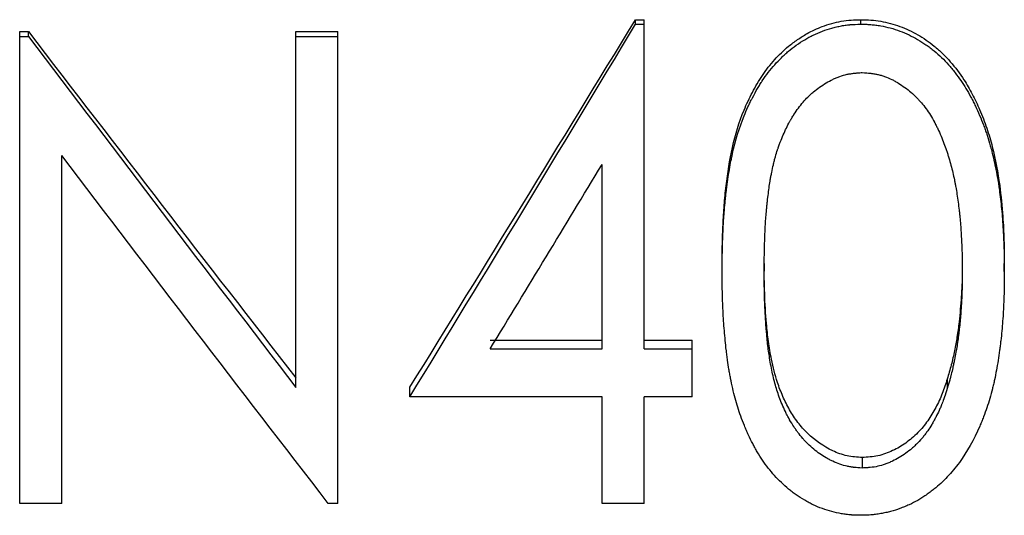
# Model space of a CAD drawing. Header units: millimetres. Extents: x -115 to 155, y -37 to 94.
# Tile 10 of 15: x 5.38 to 15.9, y -8.83 to -3.53. Entities that reach past the tile are written whole.
import ezdxf

# ---------------------------------------------------------------- set-up
doc = ezdxf.new("R2010")
doc.units = ezdxf.units.MM

msp = doc.modelspace()

# ---------------------------------------------------------------- linework, layer by layer
at = {"color": 7, "linetype": 'Continuous', "lineweight": 25}
for p, q in [((11.96, -3.581), (11.96, -3.533)), ((11.96, -3.533), (12.051, -3.533)), ((12.051, -7.052), (12.051, -3.533)), ((14.367, -3.581), (14.367, -3.533)), ((5.385, -8.703), (5.385, -3.661)), ((5.385, -3.661), (5.479, -3.661)), ((5.479, -3.711), (5.479, -3.661)), ((8.333, -7.462), (8.333, -3.661)), ((8.333, -3.661), (8.782, -3.661)), ((8.782, -8.703), (8.782, -3.661)), ((11.96, -3.581), (12.051, -3.581)), ((5.385, -3.711), (5.479, -3.711)), ((8.333, -3.711), (8.782, -3.711)), ((5.833, -8.703), (5.833, -4.985)), ((11.603, -7.052), (11.603, -5.079)), ((12.885, -6.223), (12.885, -6.139)), ((13.333, -6.137), (13.333, -6.221)), ((15.449, -6.137), (15.449, -6.221)), ((15.897, -6.223), (15.897, -6.139)), ((10.407, -6.957), (11.603, -6.957)), ((12.051, -6.957), (12.564, -6.957)), ((12.564, -7.562), (12.564, -6.957)), ((10.407, -7.052), (11.603, -7.052)), ((12.051, -7.052), (12.564, -7.052)), ((9.551, -7.562), (9.551, -7.46)), ((15.288, -7.373), (15.288, -7.474)), ((11.603, -7.562), (9.551, -7.562)), ((11.603, -8.703), (11.603, -7.562)), ((12.564, -7.562), (12.051, -7.562)), ((12.051, -8.703), (12.051, -7.562)), ((14.381, -8.211), (14.381, -8.324)), ((5.833, -8.703), (5.385, -8.703)), ((8.782, -8.703), (8.68, -8.703)), ((12.051, -8.703), (11.603, -8.703))]:
    msp.add_line(p, q, dxfattribs=at)
for points in [[(9.551, -7.46), (10.354, -6.163), (11.157, -4.851), (11.96, -3.533)], [(5.479, -3.661), (6.43, -4.903), (7.382, -6.138), (8.333, -7.361)], [(9.551, -7.562), (10.354, -6.247), (11.157, -4.918), (11.96, -3.581)], [(5.479, -3.711), (6.43, -4.97), (7.382, -6.222), (8.333, -7.462)], [(8.68, -8.703), (7.731, -7.477), (6.782, -6.235), (5.833, -4.985)], [(10.407, -7.052), (10.805, -6.398), (11.204, -5.739), (11.603, -5.079)]]:
    msp.add_open_spline(points, degree=3, dxfattribs=at)
for points, knots in [([(12.885, -6.139), (12.885, -6.07), (12.886, -5.932), (12.894, -5.724), (12.905, -5.516), (12.933, -5.24), (12.985, -4.896), (13.086, -4.561), (13.205, -4.308), (13.311, -4.125), (13.44, -3.959), (13.569, -3.833), (13.689, -3.745), (13.807, -3.669), (13.962, -3.598), (14.122, -3.553), (14.262, -3.535), (14.332, -3.534), (14.367, -3.533)], [0, 0, 0, 0, 0.0625344, 0.1250675, 0.1876007, 0.2501308, 0.375144, 0.5000665, 0.5625782, 0.6250803, 0.6890174, 0.7500435, 0.7857185, 0.821603, 0.8750371, 0.9374824, 0.9687369, 1, 1, 1, 1]), ([(14.367, -3.533), (14.402, -3.534), (14.473, -3.535), (14.613, -3.553), (14.784, -3.599), (14.977, -3.689), (15.126, -3.793), (15.24, -3.893), (15.349, -4.011), (15.459, -4.155), (15.558, -4.329), (15.64, -4.502), (15.713, -4.69), (15.791, -4.959), (15.85, -5.276), (15.881, -5.61), (15.896, -5.888), (15.897, -6.056), (15.897, -6.139)], [0, 0, 0, 0, 0.031261, 0.062515, 0.124956, 0.187001, 0.249864, 0.285663, 0.32147, 0.392595, 0.445547, 0.499873, 0.562388, 0.624904, 0.749903, 0.849945, 0.924827, 1, 1, 1, 1]), ([(12.885, -6.223), (12.885, -6.177), (12.885, -6.136), (12.886, -6.083), (12.886, -6.067), (12.886, -6.045), (12.886, -6.038), (12.887, -6.028), (12.887, -6.025), (12.887, -6.019), (12.887, -6.017), (12.888, -5.981), (12.889, -5.947), (12.89, -5.894), (12.891, -5.876), (12.892, -5.849), (12.893, -5.84), (12.893, -5.821), (12.894, -5.813), (12.896, -5.761), (12.898, -5.723), (12.901, -5.671), (12.902, -5.654), (12.904, -5.63), (12.905, -5.622), (12.906, -5.607), (12.906, -5.6), (12.909, -5.559), (12.912, -5.524), (12.917, -5.472), (12.919, -5.454), (12.922, -5.427), (12.923, -5.418), (12.925, -5.4), (12.926, -5.392), (12.936, -5.303), (12.947, -5.229), (12.964, -5.125), (12.969, -5.091), (12.979, -5.042), (12.982, -5.026), (12.987, -5.003), (12.988, -4.995), (12.991, -4.984), (12.992, -4.98), (12.993, -4.972), (12.994, -4.969), (13.026, -4.822), (13.068, -4.687), (13.132, -4.529), (13.146, -4.497), (13.168, -4.449), (13.176, -4.433), (13.187, -4.409), (13.191, -4.401), (13.198, -4.389), (13.2, -4.385), (13.204, -4.377), (13.206, -4.373), (13.227, -4.332), (13.245, -4.298), (13.272, -4.253), (13.28, -4.238), (13.293, -4.218), (13.297, -4.211), (13.304, -4.201), (13.306, -4.198), (13.31, -4.192), (13.311, -4.189), (13.355, -4.124), (13.399, -4.067), (13.469, -3.988), (13.493, -3.963), (13.53, -3.927), (13.542, -3.915), (13.568, -3.892), (13.581, -3.88), (13.618, -3.849), (13.646, -3.828), (13.707, -3.785), (13.738, -3.764), (13.781, -3.738), (13.795, -3.73), (13.826, -3.713), (13.841, -3.705), (13.889, -3.682), (13.921, -3.668), (13.988, -3.643), (14.022, -3.632), (14.072, -3.618), (14.089, -3.613), (14.123, -3.606), (14.14, -3.602), (14.175, -3.596), (14.193, -3.593), (14.219, -3.59), (14.228, -3.589), (14.241, -3.587), (14.245, -3.587), (14.251, -3.586), (14.253, -3.586), (14.258, -3.586), (14.26, -3.586), (14.285, -3.584), (14.32, -3.582), (14.367, -3.581)], [0, 0, 0, 0, 0.03125, 0.03125, 0.046875, 0.046875, 0.054688, 0.054688, 0.058594, 0.058594, 0.0625, 0.0625, 0.09375, 0.09375, 0.109375, 0.109375, 0.117188, 0.117188, 0.125, 0.125, 0.15625, 0.15625, 0.171875, 0.171875, 0.179688, 0.179688, 0.1875, 0.1875, 0.21875, 0.21875, 0.234375, 0.234375, 0.242188, 0.242188, 0.25, 0.25, 0.3125, 0.3125, 0.34375, 0.34375, 0.359375, 0.359375, 0.367188, 0.367188, 0.371094, 0.371094, 0.375, 0.375, 0.5, 0.5, 0.53125, 0.53125, 0.546875, 0.546875, 0.554688, 0.554688, 0.558594, 0.558594, 0.5625, 0.5625, 0.59375, 0.59375, 0.609375, 0.609375, 0.617188, 0.617188, 0.621094, 0.621094, 0.625, 0.625, 0.6875, 0.6875, 0.71875, 0.71875, 0.734375, 0.734375, 0.75, 0.75, 0.78125, 0.78125, 0.8125, 0.8125, 0.828125, 0.828125, 0.84375, 0.84375, 0.875, 0.875, 0.90625, 0.90625, 0.921875, 0.921875, 0.9375, 0.9375, 0.953125, 0.953125, 0.960938, 0.960938, 0.964844, 0.964844, 0.966797, 0.966797, 0.96875, 0.96875, 1, 1, 1, 1]), ([(14.367, -3.581), (14.39, -3.582), (14.411, -3.582), (14.438, -3.583), (14.446, -3.584), (14.457, -3.584), (14.46, -3.584), (14.465, -3.585), (14.467, -3.585), (14.47, -3.585), (14.471, -3.585), (14.489, -3.587), (14.507, -3.588), (14.533, -3.592), (14.542, -3.593), (14.56, -3.596), (14.569, -3.597), (14.646, -3.611), (14.714, -3.629), (14.85, -3.68), (14.913, -3.71), (15.002, -3.762), (15.032, -3.781), (15.076, -3.811), (15.09, -3.822), (15.119, -3.844), (15.134, -3.856), (15.203, -3.912), (15.254, -3.961), (15.313, -4.027), (15.325, -4.041), (15.349, -4.07), (15.361, -4.085), (15.394, -4.128), (15.415, -4.157), (15.454, -4.212), (15.471, -4.239), (15.505, -4.296), (15.523, -4.327), (15.549, -4.376), (15.558, -4.393), (15.571, -4.419), (15.574, -4.426), (15.582, -4.441), (15.586, -4.449), (15.604, -4.488), (15.619, -4.521), (15.649, -4.591), (15.663, -4.625), (15.681, -4.675), (15.688, -4.691), (15.699, -4.723), (15.704, -4.739), (15.721, -4.787), (15.731, -4.82), (15.746, -4.871), (15.75, -4.888), (15.758, -4.915), (15.76, -4.924), (15.765, -4.941), (15.767, -4.951), (15.785, -5.024), (15.8, -5.092), (15.82, -5.196), (15.826, -5.231), (15.835, -5.285), (15.837, -5.303), (15.842, -5.331), (15.843, -5.34), (15.845, -5.354), (15.845, -5.358), (15.847, -5.368), (15.847, -5.373), (15.857, -5.441), (15.864, -5.509), (15.874, -5.617), (15.877, -5.654), (15.882, -5.73), (15.884, -5.77), (15.888, -5.844), (15.89, -5.878), (15.892, -5.928), (15.893, -5.944), (15.894, -5.976), (15.894, -5.986), (15.896, -6.055), (15.897, -6.13), (15.897, -6.223)], [0, 0, 0, 0, 0.015625, 0.015625, 0.023438, 0.023438, 0.027344, 0.027344, 0.029297, 0.029297, 0.03125, 0.03125, 0.046875, 0.046875, 0.054688, 0.054688, 0.0625, 0.0625, 0.125, 0.125, 0.1875, 0.1875, 0.21875, 0.21875, 0.234375, 0.234375, 0.25, 0.25, 0.3125, 0.3125, 0.328125, 0.328125, 0.34375, 0.34375, 0.375, 0.375, 0.40625, 0.40625, 0.4375, 0.4375, 0.453125, 0.453125, 0.460938, 0.460938, 0.46875, 0.46875, 0.5, 0.5, 0.53125, 0.53125, 0.546875, 0.546875, 0.5625, 0.5625, 0.59375, 0.59375, 0.609375, 0.609375, 0.617188, 0.617188, 0.625, 0.625, 0.6875, 0.6875, 0.71875, 0.71875, 0.734375, 0.734375, 0.742188, 0.742188, 0.746094, 0.746094, 0.75, 0.75, 0.8125, 0.8125, 0.84375, 0.84375, 0.875, 0.875, 0.90625, 0.90625, 0.921875, 0.921875, 0.9375, 0.9375, 1, 1, 1, 1]), ([(13.333, -6.221), (13.334, -6.086), (13.336, -5.977), (13.339, -5.893), (13.339, -5.891), (13.339, -5.887), (13.339, -5.885), (13.339, -5.879), (13.34, -5.876), (13.34, -5.864), (13.34, -5.857), (13.341, -5.834), (13.342, -5.82), (13.344, -5.776), (13.345, -5.748), (13.35, -5.667), (13.354, -5.616), (13.359, -5.565), (13.36, -5.56), (13.36, -5.552), (13.361, -5.548), (13.362, -5.536), (13.363, -5.528), (13.365, -5.505), (13.366, -5.49), (13.371, -5.445), (13.375, -5.417), (13.385, -5.335), (13.392, -5.287), (13.4, -5.238), (13.401, -5.23), (13.404, -5.217), (13.405, -5.211), (13.409, -5.191), (13.411, -5.178), (13.419, -5.138), (13.425, -5.11), (13.435, -5.069), (13.439, -5.053), (13.446, -5.025), (13.45, -5.011), (13.461, -4.972), (13.468, -4.947), (13.477, -4.922), (13.478, -4.917), (13.481, -4.91), (13.482, -4.907), (13.486, -4.896), (13.488, -4.889), (13.496, -4.868), (13.501, -4.854), (13.516, -4.814), (13.526, -4.788), (13.559, -4.713), (13.581, -4.666), (13.607, -4.621), (13.609, -4.617), (13.613, -4.61), (13.615, -4.607), (13.62, -4.597), (13.624, -4.59), (13.636, -4.571), (13.643, -4.559), (13.667, -4.522), (13.683, -4.499), (13.731, -4.433), (13.765, -4.394), (13.804, -4.356), (13.809, -4.351), (13.819, -4.342), (13.824, -4.337), (13.839, -4.323), (13.849, -4.314), (13.881, -4.288), (13.902, -4.271), (13.947, -4.239), (13.971, -4.223), (14.018, -4.195), (14.041, -4.182), (14.071, -4.168), (14.078, -4.165), (14.09, -4.159), (14.097, -4.156), (14.116, -4.148), (14.129, -4.143), (14.167, -4.13), (14.193, -4.122), (14.232, -4.114), (14.244, -4.112), (14.271, -4.108), (14.285, -4.106), (14.301, -4.104), (14.302, -4.104), (14.304, -4.104), (14.305, -4.104), (14.309, -4.104), (14.312, -4.103), (14.32, -4.103), (14.327, -4.102), (14.347, -4.101), (14.363, -4.099), (14.381, -4.098)], [0, 0, 0, 0, 0.125, 0.125, 0.126953, 0.126953, 0.128906, 0.128906, 0.132812, 0.132812, 0.140625, 0.140625, 0.15625, 0.15625, 0.1875, 0.1875, 0.25, 0.25, 0.253906, 0.253906, 0.257812, 0.257812, 0.265625, 0.265625, 0.28125, 0.28125, 0.3125, 0.3125, 0.375, 0.375, 0.382812, 0.382812, 0.390625, 0.390625, 0.40625, 0.40625, 0.4375, 0.4375, 0.453125, 0.453125, 0.46875, 0.46875, 0.5, 0.5, 0.503906, 0.503906, 0.507812, 0.507812, 0.515625, 0.515625, 0.53125, 0.53125, 0.5625, 0.5625, 0.625, 0.625, 0.628906, 0.628906, 0.632812, 0.632812, 0.640625, 0.640625, 0.65625, 0.65625, 0.6875, 0.6875, 0.75, 0.75, 0.757812, 0.757812, 0.765625, 0.765625, 0.78125, 0.78125, 0.8125, 0.8125, 0.84375, 0.84375, 0.875, 0.875, 0.882812, 0.882812, 0.890625, 0.890625, 0.90625, 0.90625, 0.9375, 0.9375, 0.953125, 0.953125, 0.96875, 0.96875, 0.970703, 0.970703, 0.972656, 0.972656, 0.976562, 0.976562, 0.984375, 0.984375, 1, 1, 1, 1]), ([(14.381, -4.098), (14.417, -4.101), (14.444, -4.103), (14.464, -4.105), (14.466, -4.105), (14.47, -4.105), (14.472, -4.106), (14.477, -4.106), (14.48, -4.107), (14.491, -4.108), (14.498, -4.109), (14.518, -4.112), (14.531, -4.115), (14.555, -4.12), (14.569, -4.124), (14.594, -4.131), (14.607, -4.135), (14.645, -4.149), (14.671, -4.16), (14.703, -4.176), (14.708, -4.178), (14.72, -4.184), (14.725, -4.187), (14.743, -4.197), (14.755, -4.204), (14.789, -4.225), (14.813, -4.241), (14.859, -4.274), (14.88, -4.291), (14.921, -4.326), (14.941, -4.344), (14.97, -4.373), (14.978, -4.382), (14.995, -4.401), (15.004, -4.411), (15.029, -4.441), (15.046, -4.462), (15.094, -4.528), (15.124, -4.576), (15.153, -4.632), (15.154, -4.634), (15.157, -4.639), (15.159, -4.642), (15.163, -4.651), (15.166, -4.656), (15.175, -4.674), (15.181, -4.686), (15.198, -4.723), (15.21, -4.749), (15.233, -4.804), (15.244, -4.829), (15.263, -4.88), (15.272, -4.905), (15.282, -4.936), (15.285, -4.943), (15.289, -4.956), (15.291, -4.963), (15.297, -4.983), (15.301, -4.996), (15.313, -5.036), (15.321, -5.062), (15.342, -5.141), (15.354, -5.194), (15.366, -5.252), (15.367, -5.258), (15.37, -5.27), (15.371, -5.276), (15.375, -5.295), (15.377, -5.307), (15.384, -5.345), (15.388, -5.371), (15.4, -5.452), (15.408, -5.509), (15.415, -5.573), (15.416, -5.575), (15.416, -5.582), (15.417, -5.585), (15.418, -5.594), (15.418, -5.6), (15.42, -5.619), (15.422, -5.632), (15.426, -5.671), (15.428, -5.697), (15.434, -5.779), (15.438, -5.836), (15.441, -5.899), (15.441, -5.901), (15.442, -5.906), (15.442, -5.909), (15.442, -5.918), (15.442, -5.924), (15.443, -5.941), (15.444, -5.953), (15.445, -5.991), (15.446, -6.017), (15.448, -6.098), (15.448, -6.157), (15.449, -6.221)], [0, 0, 0, 0, 0.03125, 0.03125, 0.033203, 0.033203, 0.035156, 0.035156, 0.039062, 0.039062, 0.046875, 0.046875, 0.0625, 0.0625, 0.078125, 0.078125, 0.09375, 0.09375, 0.125, 0.125, 0.132812, 0.132812, 0.140625, 0.140625, 0.15625, 0.15625, 0.1875, 0.1875, 0.21875, 0.21875, 0.25, 0.25, 0.265625, 0.265625, 0.28125, 0.28125, 0.3125, 0.3125, 0.375, 0.375, 0.378906, 0.378906, 0.382812, 0.382812, 0.390625, 0.390625, 0.40625, 0.40625, 0.4375, 0.4375, 0.46875, 0.46875, 0.5, 0.5, 0.507812, 0.507812, 0.515625, 0.515625, 0.53125, 0.53125, 0.5625, 0.5625, 0.625, 0.625, 0.632812, 0.632812, 0.640625, 0.640625, 0.65625, 0.65625, 0.6875, 0.6875, 0.75, 0.75, 0.753906, 0.753906, 0.757812, 0.757812, 0.765625, 0.765625, 0.78125, 0.78125, 0.8125, 0.8125, 0.875, 0.875, 0.878906, 0.878906, 0.882812, 0.882812, 0.890625, 0.890625, 0.90625, 0.90625, 0.9375, 0.9375, 1, 1, 1, 1]), ([(14.381, -8.211), (14.354, -8.21), (14.299, -8.207), (14.192, -8.191), (14.012, -8.126), (13.832, -7.999), (13.69, -7.838), (13.602, -7.703), (13.531, -7.559), (13.461, -7.38), (13.413, -7.183), (13.377, -6.972), (13.353, -6.737), (13.336, -6.459), (13.334, -6.245), (13.333, -6.137)], [0, 0, 0, 0, 0.031279, 0.06254, 0.124979, 0.249516, 0.312021, 0.374541, 0.43707, 0.499605, 0.599132, 0.674853, 0.749772, 0.874882, 1, 1, 1, 1]), ([(15.449, -6.137), (15.448, -6.198), (15.448, -6.316), (15.437, -6.525), (15.42, -6.727), (15.394, -6.92), (15.366, -7.073), (15.333, -7.223), (15.303, -7.323), (15.288, -7.373)], [0, 0, 0, 0, 0.144927, 0.283186, 0.499994, 0.631183, 0.749999, 0.875, 1, 1, 1, 1]), ([(14.367, -8.829), (14.344, -8.829), (14.323, -8.828), (14.297, -8.827), (14.289, -8.827), (14.278, -8.826), (14.275, -8.826), (14.27, -8.826), (14.268, -8.826), (14.265, -8.826), (14.264, -8.825), (14.245, -8.824), (14.228, -8.822), (14.202, -8.819), (14.193, -8.818), (14.176, -8.815), (14.166, -8.814), (14.124, -8.806), (14.091, -8.799), (14.023, -8.781), (13.99, -8.77), (13.92, -8.745), (13.886, -8.731), (13.844, -8.711), (13.829, -8.703), (13.798, -8.687), (13.782, -8.677), (13.734, -8.649), (13.704, -8.63), (13.661, -8.6), (13.647, -8.59), (13.62, -8.57), (13.607, -8.56), (13.541, -8.505), (13.491, -8.457), (13.398, -8.353), (13.355, -8.297), (13.296, -8.211), (13.278, -8.181), (13.251, -8.136), (13.242, -8.121), (13.225, -8.091), (13.218, -8.078), (13.196, -8.034), (13.181, -8.004), (13.159, -7.956), (13.151, -7.939), (13.137, -7.906), (13.129, -7.888), (13.109, -7.837), (13.096, -7.803), (13.072, -7.738), (13.061, -7.705), (13.032, -7.614), (13.014, -7.546), (12.989, -7.436), (12.982, -7.401), (12.972, -7.35), (12.969, -7.333), (12.964, -7.308), (12.963, -7.3), (12.96, -7.284), (12.958, -7.275), (12.952, -7.239), (12.948, -7.207), (12.94, -7.155), (12.938, -7.137), (12.935, -7.109), (12.933, -7.1), (12.932, -7.085), (12.931, -7.081), (12.93, -7.071), (12.929, -7.065), (12.921, -6.995), (12.914, -6.927), (12.906, -6.822), (12.903, -6.787), (12.898, -6.716), (12.896, -6.679), (12.893, -6.608), (12.891, -6.573), (12.889, -6.52), (12.889, -6.503), (12.888, -6.477), (12.888, -6.468), (12.887, -6.455), (12.887, -6.451), (12.887, -6.444), (12.887, -6.442), (12.887, -6.438), (12.887, -6.435), (12.886, -6.387), (12.885, -6.317), (12.885, -6.223)], [0, 0, 0, 0, 0.015625, 0.015625, 0.023438, 0.023438, 0.027344, 0.027344, 0.029297, 0.029297, 0.03125, 0.03125, 0.046875, 0.046875, 0.054688, 0.054688, 0.0625, 0.0625, 0.09375, 0.09375, 0.125, 0.125, 0.15625, 0.15625, 0.171875, 0.171875, 0.1875, 0.1875, 0.21875, 0.21875, 0.234375, 0.234375, 0.25, 0.25, 0.3125, 0.3125, 0.375, 0.375, 0.40625, 0.40625, 0.421875, 0.421875, 0.4375, 0.4375, 0.46875, 0.46875, 0.484375, 0.484375, 0.5, 0.5, 0.53125, 0.53125, 0.5625, 0.5625, 0.625, 0.625, 0.65625, 0.65625, 0.671875, 0.671875, 0.679688, 0.679688, 0.6875, 0.6875, 0.71875, 0.71875, 0.734375, 0.734375, 0.742188, 0.742188, 0.746094, 0.746094, 0.75, 0.75, 0.8125, 0.8125, 0.84375, 0.84375, 0.875, 0.875, 0.90625, 0.90625, 0.921875, 0.921875, 0.929688, 0.929688, 0.933594, 0.933594, 0.935547, 0.935547, 0.9375, 0.9375, 1, 1, 1, 1]), ([(14.381, -8.324), (14.345, -8.322), (14.317, -8.32), (14.298, -8.318), (14.296, -8.317), (14.292, -8.317), (14.29, -8.317), (14.285, -8.316), (14.281, -8.316), (14.271, -8.314), (14.264, -8.313), (14.244, -8.31), (14.231, -8.308), (14.195, -8.3), (14.169, -8.292), (14.117, -8.275), (14.092, -8.264), (14.059, -8.249), (14.053, -8.246), (14.042, -8.24), (14.036, -8.237), (14.018, -8.228), (14.007, -8.222), (13.972, -8.202), (13.95, -8.187), (13.884, -8.141), (13.841, -8.105), (13.795, -8.06), (13.791, -8.056), (13.781, -8.047), (13.777, -8.042), (13.763, -8.027), (13.754, -8.018), (13.727, -7.987), (13.71, -7.966), (13.689, -7.938), (13.686, -7.934), (13.679, -7.924), (13.675, -7.919), (13.665, -7.903), (13.657, -7.893), (13.635, -7.859), (13.62, -7.834), (13.603, -7.804), (13.602, -7.802), (13.599, -7.797), (13.598, -7.794), (13.593, -7.786), (13.59, -7.78), (13.581, -7.763), (13.575, -7.752), (13.557, -7.715), (13.545, -7.689), (13.521, -7.634), (13.511, -7.61), (13.492, -7.559), (13.483, -7.534), (13.46, -7.463), (13.446, -7.412), (13.427, -7.333), (13.421, -7.305), (13.409, -7.249), (13.404, -7.22), (13.394, -7.165), (13.39, -7.138), (13.382, -7.086), (13.378, -7.061), (13.369, -6.987), (13.364, -6.933), (13.358, -6.869), (13.358, -6.866), (13.357, -6.86), (13.357, -6.857), (13.356, -6.848), (13.356, -6.841), (13.354, -6.822), (13.353, -6.81), (13.35, -6.771), (13.349, -6.744), (13.344, -6.663), (13.341, -6.606), (13.339, -6.546), (13.339, -6.545), (13.339, -6.542), (13.339, -6.541), (13.338, -6.537), (13.338, -6.535), (13.338, -6.527), (13.338, -6.521), (13.337, -6.505), (13.337, -6.493), (13.336, -6.458), (13.336, -6.432), (13.334, -6.351), (13.334, -6.29), (13.333, -6.221)], [0, 0, 0, 0, 0.03125, 0.03125, 0.033203, 0.033203, 0.035156, 0.035156, 0.039062, 0.039062, 0.046875, 0.046875, 0.0625, 0.0625, 0.09375, 0.09375, 0.125, 0.125, 0.132812, 0.132812, 0.140625, 0.140625, 0.15625, 0.15625, 0.1875, 0.1875, 0.25, 0.25, 0.257812, 0.257812, 0.265625, 0.265625, 0.28125, 0.28125, 0.3125, 0.3125, 0.320312, 0.320312, 0.328125, 0.328125, 0.34375, 0.34375, 0.375, 0.375, 0.378906, 0.378906, 0.382812, 0.382812, 0.390625, 0.390625, 0.40625, 0.40625, 0.4375, 0.4375, 0.46875, 0.46875, 0.5, 0.5, 0.5625, 0.5625, 0.59375, 0.59375, 0.625, 0.625, 0.65625, 0.65625, 0.6875, 0.6875, 0.75, 0.75, 0.753906, 0.753906, 0.757812, 0.757812, 0.765625, 0.765625, 0.78125, 0.78125, 0.8125, 0.8125, 0.875, 0.875, 0.876953, 0.876953, 0.878906, 0.878906, 0.882812, 0.882812, 0.890625, 0.890625, 0.90625, 0.90625, 0.9375, 0.9375, 1, 1, 1, 1]), ([(15.897, -6.223), (15.897, -6.27), (15.897, -6.312), (15.896, -6.364), (15.896, -6.381), (15.895, -6.403), (15.895, -6.41), (15.895, -6.419), (15.895, -6.423), (15.895, -6.427), (15.895, -6.429), (15.895, -6.432), (15.895, -6.433), (15.894, -6.471), (15.893, -6.507), (15.891, -6.56), (15.89, -6.577), (15.889, -6.612), (15.888, -6.628), (15.883, -6.718), (15.877, -6.789), (15.868, -6.894), (15.864, -6.929), (15.858, -6.981), (15.856, -6.998), (15.853, -7.023), (15.852, -7.032), (15.85, -7.049), (15.849, -7.057), (15.838, -7.139), (15.826, -7.21), (15.807, -7.313), (15.8, -7.347), (15.789, -7.397), (15.786, -7.414), (15.778, -7.447), (15.774, -7.462), (15.754, -7.546), (15.734, -7.613), (15.7, -7.712), (15.688, -7.745), (15.669, -7.794), (15.663, -7.811), (15.653, -7.835), (15.649, -7.844), (15.642, -7.86), (15.639, -7.867), (15.572, -8.022), (15.499, -8.151), (15.377, -8.32), (15.334, -8.372), (15.244, -8.467), (15.197, -8.51), (15.134, -8.56), (15.121, -8.57), (15.093, -8.591), (15.078, -8.601), (15.046, -8.624), (15.03, -8.634), (15.008, -8.648), (15.001, -8.653), (14.987, -8.661), (14.98, -8.665), (14.944, -8.686), (14.913, -8.702), (14.865, -8.724), (14.849, -8.731), (14.824, -8.741), (14.816, -8.744), (14.799, -8.751), (14.789, -8.755), (14.751, -8.769), (14.718, -8.779), (14.667, -8.792), (14.65, -8.797), (14.614, -8.804), (14.597, -8.808), (14.558, -8.815), (14.54, -8.818), (14.514, -8.821), (14.505, -8.822), (14.493, -8.824), (14.489, -8.824), (14.481, -8.825), (14.476, -8.825), (14.449, -8.827), (14.414, -8.829), (14.367, -8.829)], [0, 0, 0, 0, 0.03125, 0.03125, 0.046875, 0.046875, 0.054688, 0.054688, 0.058594, 0.058594, 0.060547, 0.060547, 0.0625, 0.0625, 0.09375, 0.09375, 0.109375, 0.109375, 0.125, 0.125, 0.1875, 0.1875, 0.21875, 0.21875, 0.234375, 0.234375, 0.242188, 0.242188, 0.25, 0.25, 0.3125, 0.3125, 0.34375, 0.34375, 0.359375, 0.359375, 0.375, 0.375, 0.4375, 0.4375, 0.46875, 0.46875, 0.484375, 0.484375, 0.492188, 0.492188, 0.5, 0.5, 0.625, 0.625, 0.6875, 0.6875, 0.75, 0.75, 0.765625, 0.765625, 0.78125, 0.78125, 0.796875, 0.796875, 0.804688, 0.804688, 0.8125, 0.8125, 0.84375, 0.84375, 0.859375, 0.859375, 0.867188, 0.867188, 0.875, 0.875, 0.90625, 0.90625, 0.921875, 0.921875, 0.9375, 0.9375, 0.953125, 0.953125, 0.960938, 0.960938, 0.964844, 0.964844, 0.96875, 0.96875, 1, 1, 1, 1]), ([(15.449, -6.221), (15.449, -6.292), (15.448, -6.348), (15.447, -6.399), (15.447, -6.408), (15.446, -6.429), (15.445, -6.441), (15.444, -6.476), (15.443, -6.502), (15.44, -6.545), (15.44, -6.559), (15.438, -6.582), (15.438, -6.59), (15.437, -6.605), (15.437, -6.612), (15.434, -6.647), (15.432, -6.674), (15.426, -6.754), (15.421, -6.805), (15.414, -6.858), (15.414, -6.862), (15.413, -6.87), (15.412, -6.874), (15.411, -6.885), (15.41, -6.893), (15.407, -6.915), (15.405, -6.929), (15.4, -6.97), (15.396, -6.996), (15.389, -7.043), (15.385, -7.063), (15.376, -7.112), (15.371, -7.139), (15.364, -7.174), (15.362, -7.182), (15.359, -7.197), (15.358, -7.204), (15.353, -7.226), (15.35, -7.239), (15.342, -7.278), (15.336, -7.301), (15.33, -7.327), (15.329, -7.331), (15.327, -7.34), (15.325, -7.345), (15.321, -7.361), (15.318, -7.373), (15.307, -7.411), (15.298, -7.44), (15.288, -7.474)], [0, 0, 0, 0, 0.125, 0.125, 0.15625, 0.15625, 0.1875, 0.1875, 0.25, 0.25, 0.28125, 0.28125, 0.296875, 0.296875, 0.3125, 0.3125, 0.375, 0.375, 0.5, 0.5, 0.507812, 0.507812, 0.515625, 0.515625, 0.53125, 0.53125, 0.5625, 0.5625, 0.625, 0.625, 0.6875, 0.6875, 0.75, 0.75, 0.765625, 0.765625, 0.78125, 0.78125, 0.8125, 0.8125, 0.875, 0.875, 0.890625, 0.890625, 0.90625, 0.90625, 0.9375, 0.9375, 1, 1, 1, 1]), ([(15.288, -7.373), (15.272, -7.425), (15.238, -7.529), (15.168, -7.679), (15.084, -7.821), (14.976, -7.95), (14.85, -8.059), (14.706, -8.143), (14.576, -8.191), (14.465, -8.207), (14.409, -8.21), (14.381, -8.211)], [0, 0, 0, 0, 0.125092, 0.250137, 0.375183, 0.500154, 0.628768, 0.750048, 0.874942, 0.937449, 1, 1, 1, 1]), ([(15.288, -7.474), (15.267, -7.542), (15.249, -7.595), (15.234, -7.633), (15.232, -7.638), (15.229, -7.644), (15.228, -7.647), (15.224, -7.657), (15.221, -7.663), (15.213, -7.683), (15.208, -7.695), (15.191, -7.733), (15.178, -7.758), (15.162, -7.789), (15.158, -7.796), (15.151, -7.809), (15.148, -7.816), (15.137, -7.835), (15.13, -7.847), (15.108, -7.883), (15.094, -7.905), (15.076, -7.931), (15.072, -7.937), (15.064, -7.948), (15.06, -7.954), (15.047, -7.971), (15.038, -7.982), (15.012, -8.014), (14.993, -8.034), (14.964, -8.064), (14.953, -8.075), (14.932, -8.095), (14.921, -8.105), (14.889, -8.133), (14.867, -8.15), (14.8, -8.199), (14.753, -8.227), (14.699, -8.252), (14.691, -8.256), (14.677, -8.262), (14.671, -8.265), (14.65, -8.273), (14.637, -8.278), (14.598, -8.292), (14.572, -8.3), (14.523, -8.311), (14.495, -8.316), (14.463, -8.319), (14.462, -8.319), (14.46, -8.319), (14.459, -8.319), (14.455, -8.319), (14.452, -8.319), (14.443, -8.32), (14.437, -8.321), (14.416, -8.322), (14.4, -8.323), (14.381, -8.324)], [0, 0, 0, 0, 0.125, 0.125, 0.132812, 0.132812, 0.140625, 0.140625, 0.15625, 0.15625, 0.1875, 0.1875, 0.25, 0.25, 0.265625, 0.265625, 0.28125, 0.28125, 0.3125, 0.3125, 0.375, 0.375, 0.390625, 0.390625, 0.40625, 0.40625, 0.4375, 0.4375, 0.5, 0.5, 0.53125, 0.53125, 0.5625, 0.5625, 0.625, 0.625, 0.75, 0.75, 0.765625, 0.765625, 0.78125, 0.78125, 0.8125, 0.8125, 0.875, 0.875, 0.9375, 0.9375, 0.941406, 0.941406, 0.945312, 0.945312, 0.953125, 0.953125, 0.96875, 0.96875, 1, 1, 1, 1])]:
    msp.add_open_spline(points, degree=3, knots=knots, dxfattribs=at)

doc.saveas('drawing.dxf')
